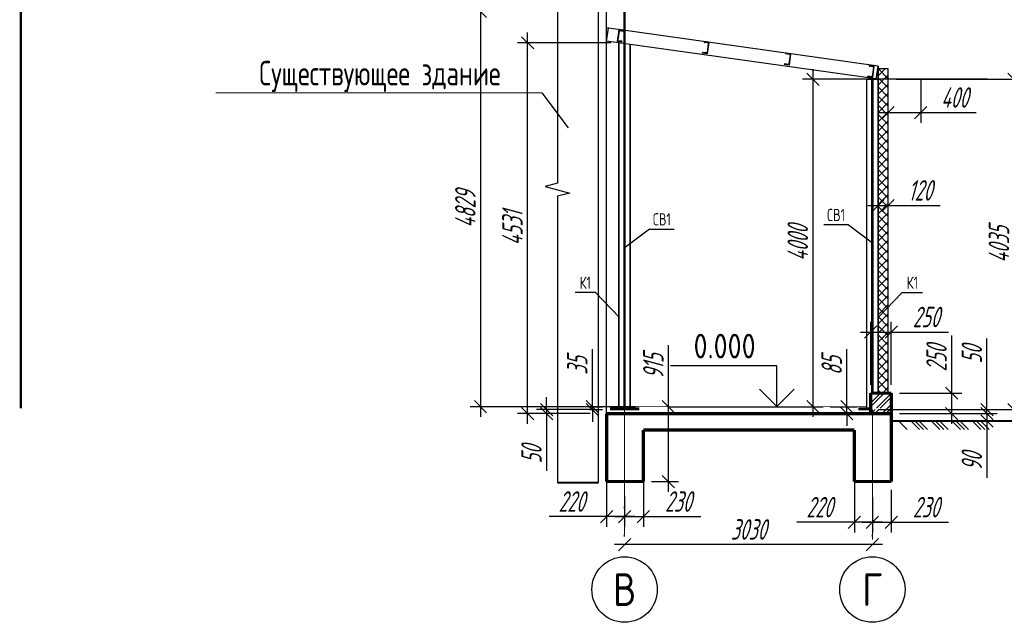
# Model space of a CAD drawing. Header units: millimetres. Extents: x 528565 to 529698, y -48331 to -46821.
# Tile 36 of 53: x 528680 to 528800, y -47008 to -46934. Entities that reach past the tile are written whole.
import ezdxf
from ezdxf.enums import TextEntityAlignment as Align

# ---------------------------------------------------------------- set-up
doc = ezdxf.new("R2010")
doc.units = ezdxf.units.MM
for name, pattern in [('ACAD_ISO02W100', [15, 12, -3]), ('AI-Linetype-62', [2.320221, 1.784704, -0.178506, 0.178506, -0.178506]), ('AI-Linetype-84', [2.320221, 1.784704, -0.178506, 0.178506, -0.178506]), ('AI-Linetype-91', [2.320221, 1.784704, -0.178506, 0.178506, -0.178506]), ('AI-Linetype-95', [2.320221, 1.784704, -0.178506, 0.178506, -0.178506]), ('AI-Linetype-96', [2.320221, 1.784704, -0.178506, 0.178506, -0.178506]), ('CENTER', [50.8, 31.75, -6.35, 6.35, -6.35]), ('GOST2.303 6', [12, 8, -1.5, 1, -1.5])]:
    doc.linetypes.add(name, pattern=pattern)
doc.layers.get('Defpoints').update_dxf_attribs({"color": 140})
for name, color, linetype, lineweight in [('!ПОС_траншея', 42, 'Continuous', 40), ('Z_20_Text_4', 150, 'Continuous', 35), ('Металл', 170, 'Continuous', 40), ('осевая', 211, 'GOST2.303 6', 9), ('Размеры', 72, 'Continuous', 15), ('Скрытая', 1, 'ACAD_ISO02W100', 25), ('текст', 7, 'Continuous', 20)]:
    doc.layers.add(name, color=color, linetype=linetype, lineweight=lineweight)
doc.layers.add('элементы', color=7, linetype='Continuous')
doc.styles.add('Razmer', font='simplex.shx', dxfattribs={"width": 0.6, "oblique": 15, "height": 2.5})
doc.styles.add('sao', font='txt.shx', dxfattribs={"width": 0.8})
doc.styles.add('Ванюша', font='simplex.shx', dxfattribs={"width": 0.8, "oblique": 15, "height": 3})
doc.styles.add('Стас', font='txt.shx', dxfattribs={"width": 0.8})
doc.linetypes.add('пути', pattern='A,3.81,[130,ltypeshp.shx,S=6.35,R=0,X=0,Y=0],3.81', length=7.62)
doc.dimstyles.new('Размер 100', dxfattribs={"dimtxt": 2.5, "dimasz": 1.5, "dimexe": 1.25, "dimexo": 1, "dimgap": 0.6, "dimtad": 1, "dimdec": 0, "dimlfac": 100, "dimrnd": 1.38778e-17, "dimzin": 0, "dimdsep": 46, "dimtxsty": 'Razmer', "dimblk1": 'OBLIQUE', "dimblk2": 'OBLIQUE', "dimsah": 1, "dimcen": 0, "dimdle": 1.25, "dimclrd": 5, "dimclre": 5, "dimclrt": 1, "dimadec": 0, "dimazin": 0, "dimtfac": 0.75, "dimtdec": 0, "dimtmove": 0, "dimatfit": 3, "dimldrblk": 'OBLIQUE', "dimfxl": 0, "dimtvp": 1.5, "dimtolj": 1, "dimtzin": 0, "dimarcsym": 0})

# ---------------------------------------------------------------- blocks, each defined once
blk = doc.blocks.new('_Oblique')
at = {"color": 0, "linetype": 'ByBlock', "lineweight": -2}
blk.add_line((-0.5, -0.5), (0.5, 0.5), dxfattribs=at)
blk = doc.blocks.new('*D73')
at = {"layer": 'Defpoints', "color": 0, "transparency": 16777216}
for p in [(528786.01, -46941.77), (528785.71, -46982.12), (528801.43, -46982.12)]:
    blk.add_point(p, dxfattribs=at)
at = {"layer": 'Размеры', "color": 5, "lineweight": -2, "transparency": 16777216}
for p, q in [((528801.43, -46940.52), (528801.43, -46983.37)), ((528787.01, -46941.77), (528802.68, -46941.77)), ((528786.71, -46982.12), (528802.68, -46982.12))]:
    blk.add_line(p, q, dxfattribs=at)
at = {"layer": 'Размеры', "color": 5, "lineweight": -2, "transparency": 16777216, "xscale": 1.5, "yscale": 1.5, "zscale": 1.5}
for p, rotation in [((528801.43, -46941.77), 90), ((528801.43, -46982.12), 270)]:
    blk.add_blockref('_Oblique', p, dxfattribs=dict(at, rotation=rotation))
at = {"layer": 'Размеры', "color": 1, "transparency": 16777216, "insert": (528799.58, -46961.94), "char_height": 2.5, "attachment_point": 5, "rotation": 90, "style": 'Razmer'}
blk.add_mtext('\\A1;4035', dxfattribs=at)
blk = doc.blocks.new('*D74')
at = {"layer": 'Defpoints', "color": 0, "transparency": 16777216}
for p in [(528786.41, -46982.62), (528787.52, -46983.52), (528798.11, -46982.62)]:
    blk.add_point(p, dxfattribs=at)
at = {"layer": 'Размеры', "color": 5, "lineweight": -2, "transparency": 16777216}
for p, q in [((528798.11, -46982.62), (528798.11, -46981.12)), ((528787.41, -46982.62), (528799.36, -46982.62)), ((528788.52, -46983.52), (528799.36, -46983.52)), ((528798.11, -46982.62), (528798.11, -46983.52)), ((528798.11, -46983.52), (528798.11, -46990.45))]:
    blk.add_line(p, q, dxfattribs=at)
at = {"layer": 'Размеры', "color": 5, "lineweight": -2, "transparency": 16777216, "xscale": 1.5, "yscale": 1.5, "zscale": 1.5}
for p, rotation in [((528798.11, -46982.62), 270), ((528798.11, -46983.52), 90)]:
    blk.add_blockref('_Oblique', p, dxfattribs=dict(at, rotation=rotation))
at = {"layer": 'Размеры', "color": 1, "transparency": 16777216, "insert": (528796.26, -46988.48), "char_height": 2.5, "attachment_point": 5, "rotation": 90, "style": 'Razmer'}
blk.add_mtext('\\A1;90', dxfattribs=at)
blk = doc.blocks.new('*D84')
at = {"layer": 'Defpoints', "color": 0, "transparency": 16777216}
for p in [(528783.91, -46982.12), (528798.11, -46982.12), (528786.41, -46982.62)]:
    blk.add_point(p, dxfattribs=at)
at = {"layer": 'Размеры', "color": 5, "lineweight": -2, "transparency": 16777216}
for p, q in [((528798.11, -46982.12), (528798.11, -46973.42)), ((528784.91, -46982.12), (528799.36, -46982.12)), ((528798.11, -46982.62), (528798.11, -46982.12)), ((528787.41, -46982.62), (528799.36, -46982.62)), ((528798.11, -46982.62), (528798.11, -46984.12))]:
    blk.add_line(p, q, dxfattribs=at)
at = {"layer": 'Размеры', "color": 5, "lineweight": -2, "transparency": 16777216, "xscale": 1.5, "yscale": 1.5, "zscale": 1.5}
for p, rotation in [((528798.11, -46982.12), 270), ((528798.11, -46982.62), 90)]:
    blk.add_blockref('_Oblique', p, dxfattribs=dict(at, rotation=rotation))
at = {"layer": 'Размеры', "color": 1, "transparency": 16777216, "insert": (528796.26, -46975.4), "char_height": 2.5, "attachment_point": 5, "rotation": 90, "style": 'Razmer'}
blk.add_mtext('\\A1;50', dxfattribs=at)
blk = doc.blocks.new('*U70')
at = {"color": 0, "lineweight": -2}
for p, q in [((0, 0), (-106, -106)), ((50, 0), (-56, -106)), ((100, 0), (-6, -106)), ((0, 0), (1003, 0)), ((251, 0), (145, -106)), ((301, 0), (195, -106)), ((351, 0), (245, -106)), ((501, 0), (395, -106)), ((552, 0), (446, -106)), ((602, 0), (496, -106)), ((752, 0), (646, -106)), ((802, 0), (696, -106)), ((852, 0), (746, -106)), ((1003, 0), (897, -106))]:
    blk.add_line(p, q, dxfattribs=at)
blk = doc.blocks.new('*D75')
at = {"layer": 'Defpoints', "color": 0, "transparency": 16777216}
for p in [(528750.71, -46982.12), (528744.28, -46982.62), (528750.61, -46982.62)]:
    blk.add_point(p, dxfattribs=at)
at = {"layer": 'Размеры', "color": 5, "lineweight": -2, "transparency": 16777216}
for p, q in [((528744.28, -46982.12), (528744.28, -46980.62)), ((528749.71, -46982.12), (528743.03, -46982.12)), ((528744.28, -46982.12), (528744.28, -46982.62)), ((528749.61, -46982.62), (528743.03, -46982.62)), ((528744.28, -46982.62), (528744.28, -46989.59))]:
    blk.add_line(p, q, dxfattribs=at)
at = {"layer": 'Размеры', "color": 5, "lineweight": -2, "transparency": 16777216, "xscale": 1.5, "yscale": 1.5, "zscale": 1.5}
for p, rotation in [((528744.28, -46982.12), 270), ((528744.28, -46982.62), 90)]:
    blk.add_blockref('_Oblique', p, dxfattribs=dict(at, rotation=rotation))
at = {"layer": 'Размеры', "color": 1, "transparency": 16777216, "insert": (528742.43, -46987.6), "char_height": 2.5, "attachment_point": 5, "rotation": 90, "style": 'Razmer'}
blk.add_mtext('\\A1;50', dxfattribs=at)
blk = doc.blocks.new('*D76')
at = {"layer": 'Defpoints', "color": 0, "transparency": 16777216}
for p in [(528741.95, -46937.31), (528753.11, -46937.31), (528750.61, -46982.62)]:
    blk.add_point(p, dxfattribs=at)
at = {"layer": 'Размеры', "color": 5, "lineweight": -2, "transparency": 16777216}
for p, q in [((528741.95, -46983.87), (528741.95, -46936.06)), ((528752.11, -46937.31), (528740.7, -46937.31)), ((528749.61, -46982.62), (528740.7, -46982.62))]:
    blk.add_line(p, q, dxfattribs=at)
at = {"layer": 'Размеры', "color": 5, "lineweight": -2, "transparency": 16777216, "xscale": 1.5, "yscale": 1.5, "zscale": 1.5}
for p, rotation in [((528741.95, -46937.31), 90), ((528741.95, -46982.62), 270)]:
    blk.add_blockref('_Oblique', p, dxfattribs=dict(at, rotation=rotation))
at = {"layer": 'Размеры', "color": 1, "transparency": 16777216, "insert": (528740.1, -46959.96), "char_height": 2.5, "attachment_point": 5, "rotation": 90, "style": 'Razmer'}
blk.add_mtext('\\A1;4531', dxfattribs=at)
blk = doc.blocks.new('*D77')
at = {"layer": 'Defpoints', "color": 0, "transparency": 16777216}
for p in [(528753.81, -46998.62), (528753.81, -46998.62), (528784.11, -46998.62)]:
    blk.add_point(p, dxfattribs=at)
at = {"layer": 'Размеры', "color": 5, "lineweight": -2, "transparency": 16777216}
for p, q in [((528753.81, -46997.62), (528753.81, -46997.37)), ((528784.11, -46997.62), (528784.11, -46997.37)), ((528785.36, -46998.62), (528752.56, -46998.62))]:
    blk.add_line(p, q, dxfattribs=at)
at = {"layer": 'Размеры', "color": 5, "lineweight": -2, "transparency": 16777216, "xscale": 1.5, "yscale": 1.5, "zscale": 1.5, "rotation": 180}
blk.add_blockref('_Oblique', (528753.81, -46998.62), dxfattribs=at)
at = {"layer": 'Размеры', "color": 5, "lineweight": -2, "transparency": 16777216, "xscale": 1.5, "yscale": 1.5, "zscale": 1.5}
blk.add_blockref('_Oblique', (528784.11, -46998.62), dxfattribs=at)
at = {"layer": 'Размеры', "color": 1, "transparency": 16777216, "insert": (528768.96, -46996.77), "char_height": 2.5, "attachment_point": 5, "style": 'Razmer'}
blk.add_mtext('\\A1;3030', dxfattribs=at)
blk = doc.blocks.new('*D78')
at = {"layer": 'Defpoints', "color": 0, "transparency": 16777216}
for p in [(528751.61, -46982.62), (528751.61, -46995.21), (528753.81, -46995.21)]:
    blk.add_point(p, dxfattribs=at)
at = {"layer": 'Размеры', "color": 5, "lineweight": -2, "transparency": 16777216}
for p, q in [((528751.61, -46983.62), (528751.61, -46996.46)), ((528753.81, -46994.21), (528753.81, -46993.96)), ((528751.61, -46995.21), (528744.58, -46995.21)), ((528755.06, -46995.21), (528751.61, -46995.21))]:
    blk.add_line(p, q, dxfattribs=at)
at = {"layer": 'Размеры', "color": 5, "lineweight": -2, "transparency": 16777216, "xscale": 1.5, "yscale": 1.5, "zscale": 1.5, "rotation": 180}
blk.add_blockref('_Oblique', (528751.61, -46995.21), dxfattribs=at)
at = {"layer": 'Размеры', "color": 5, "lineweight": -2, "transparency": 16777216, "xscale": 1.5, "yscale": 1.5, "zscale": 1.5}
blk.add_blockref('_Oblique', (528753.81, -46995.21), dxfattribs=at)
at = {"layer": 'Размеры', "color": 1, "transparency": 16777216, "insert": (528747.34, -46993.36), "char_height": 2.5, "attachment_point": 5, "style": 'Razmer'}
blk.add_mtext('\\A1;220', dxfattribs=at)
blk = doc.blocks.new('*D85')
at = {"color": 5, "lineweight": -2, "transparency": 16777216}
for p, q in [((528786.41, -46991.92), (528786.41, -46997.15)), ((528784.11, -46992.82), (528784.11, -46997.15)), ((528782.86, -46995.9), (528786.41, -46995.9)), ((528786.41, -46995.9), (528793.43, -46995.9))]:
    blk.add_line(p, q, dxfattribs=at)
at = {"layer": 'Defpoints', "color": 0, "transparency": 16777216}
for p in [(528784.11, -46991.82), (528786.41, -46990.92), (528786.41, -46995.9)]:
    blk.add_point(p, dxfattribs=at)
at = {"color": 5, "lineweight": -2, "transparency": 16777216, "xscale": 1.5, "yscale": 1.5, "zscale": 1.5, "rotation": 180}
blk.add_blockref('_Oblique', (528784.11, -46995.9), dxfattribs=at)
at = {"color": 5, "lineweight": -2, "transparency": 16777216, "xscale": 1.5, "yscale": 1.5, "zscale": 1.5}
blk.add_blockref('_Oblique', (528786.41, -46995.9), dxfattribs=at)
at = {"color": 1, "transparency": 16777216, "insert": (528790.67, -46994.05), "char_height": 2.5, "attachment_point": 5, "style": 'Razmer'}
blk.add_mtext('\\A1;230', dxfattribs=at)
blk = doc.blocks.new('*D79')
at = {"color": 5, "lineweight": -2, "transparency": 16777216}
for p, q in [((528780.98, -46981.77), (528780.98, -46974.74)), ((528778.96, -46981.77), (528782.23, -46981.77)), ((528780.98, -46982.61), (528780.98, -46981.77)), ((528779.91, -46982.61), (528782.23, -46982.61)), ((528780.98, -46982.61), (528780.98, -46984.11))]:
    blk.add_line(p, q, dxfattribs=at)
at = {"layer": 'Defpoints', "color": 0, "transparency": 16777216}
for p in [(528777.96, -46981.77), (528780.98, -46981.77), (528778.91, -46982.61)]:
    blk.add_point(p, dxfattribs=at)
at = {"color": 5, "lineweight": -2, "transparency": 16777216, "xscale": 1.5, "yscale": 1.5, "zscale": 1.5}
for p, rotation in [((528780.98, -46981.77), 270), ((528780.98, -46982.61), 90)]:
    blk.add_blockref('_Oblique', p, dxfattribs=dict(at, rotation=rotation))
at = {"color": 1, "transparency": 16777216, "insert": (528779.13, -46976.75), "char_height": 2.5, "attachment_point": 5, "rotation": 90, "style": 'Razmer'}
blk.add_mtext('\\A1;85', dxfattribs=at)
blk = doc.blocks.new('*D86')
at = {"color": 5, "lineweight": -2, "transparency": 16777216}
for p, q in [((528781.91, -46990.69), (528781.91, -46997.15)), ((528784.11, -46993.96), (528784.11, -46997.15)), ((528781.91, -46995.9), (528774.88, -46995.9)), ((528785.36, -46995.9), (528781.91, -46995.9))]:
    blk.add_line(p, q, dxfattribs=at)
at = {"layer": 'Defpoints', "color": 0, "transparency": 16777216}
for p in [(528781.91, -46989.69), (528784.11, -46992.96), (528781.91, -46995.9)]:
    blk.add_point(p, dxfattribs=at)
at = {"color": 5, "lineweight": -2, "transparency": 16777216, "xscale": 1.5, "yscale": 1.5, "zscale": 1.5, "rotation": 180}
blk.add_blockref('_Oblique', (528781.91, -46995.9), dxfattribs=at)
at = {"color": 5, "lineweight": -2, "transparency": 16777216, "xscale": 1.5, "yscale": 1.5, "zscale": 1.5}
blk.add_blockref('_Oblique', (528784.11, -46995.9), dxfattribs=at)
at = {"color": 1, "transparency": 16777216, "insert": (528777.64, -46994.05), "char_height": 2.5, "attachment_point": 5, "style": 'Razmer'}
blk.add_mtext('\\A1;220', dxfattribs=at)
blk = doc.blocks.new('*D87')
at = {"color": 5, "lineweight": -2, "transparency": 16777216}
for p, q in [((528756.11, -46990.97), (528756.11, -46996.46)), ((528753.81, -46992.65), (528753.81, -46996.46)), ((528752.56, -46995.21), (528756.11, -46995.21)), ((528756.11, -46995.21), (528763.13, -46995.21))]:
    blk.add_line(p, q, dxfattribs=at)
at = {"layer": 'Defpoints', "color": 0, "transparency": 16777216}
for p in [(528756.11, -46989.97), (528753.81, -46991.65), (528756.11, -46995.21)]:
    blk.add_point(p, dxfattribs=at)
at = {"color": 5, "lineweight": -2, "transparency": 16777216, "xscale": 1.5, "yscale": 1.5, "zscale": 1.5, "rotation": 180}
blk.add_blockref('_Oblique', (528753.81, -46995.21), dxfattribs=at)
at = {"color": 5, "lineweight": -2, "transparency": 16777216, "xscale": 1.5, "yscale": 1.5, "zscale": 1.5}
blk.add_blockref('_Oblique', (528756.11, -46995.21), dxfattribs=at)
at = {"color": 1, "transparency": 16777216, "insert": (528760.37, -46993.36), "char_height": 2.5, "attachment_point": 5, "style": 'Razmer'}
blk.add_mtext('\\A1;230', dxfattribs=at)
blk = doc.blocks.new('*D80')
at = {"color": 5, "lineweight": -2, "transparency": 16777216}
for p, q in [((528784.81, -46956.79), (528784.81, -46958.44)), ((528786.01, -46956.79), (528786.01, -46958.44)), ((528783.56, -46957.19), (528786.01, -46957.19)), ((528786.01, -46957.19), (528792.39, -46957.19))]:
    blk.add_line(p, q, dxfattribs=at)
at = {"layer": 'Defpoints', "color": 0, "transparency": 16777216}
for p in [(528784.81, -46955.79), (528786.01, -46955.79), (528786.01, -46957.19)]:
    blk.add_point(p, dxfattribs=at)
at = {"color": 5, "lineweight": -2, "transparency": 16777216, "xscale": 1.5, "yscale": 1.5, "zscale": 1.5, "rotation": 180}
blk.add_blockref('_Oblique', (528784.81, -46957.19), dxfattribs=at)
at = {"color": 5, "lineweight": -2, "transparency": 16777216, "xscale": 1.5, "yscale": 1.5, "zscale": 1.5}
blk.add_blockref('_Oblique', (528786.01, -46957.19), dxfattribs=at)
at = {"color": 1, "transparency": 16777216, "insert": (528789.95, -46955.34), "char_height": 2.5, "attachment_point": 5, "style": 'Razmer'}
blk.add_mtext('\\A1;120', dxfattribs=at)
blk = doc.blocks.new('*D88')
at = {"color": 5, "lineweight": -2, "transparency": 16777216}
for p, q in [((528793.8, -46980.12), (528793.8, -46973.09)), ((528787.41, -46980.12), (528795.05, -46980.12)), ((528793.8, -46983.87), (528793.8, -46980.12)), ((528787.41, -46982.62), (528795.05, -46982.62))]:
    blk.add_line(p, q, dxfattribs=at)
at = {"layer": 'Defpoints', "color": 0, "transparency": 16777216}
for p in [(528786.41, -46980.12), (528793.8, -46980.12), (528786.41, -46982.62)]:
    blk.add_point(p, dxfattribs=at)
at = {"color": 5, "lineweight": -2, "transparency": 16777216, "xscale": 1.5, "yscale": 1.5, "zscale": 1.5}
for p, rotation in [((528793.8, -46980.12), 90), ((528793.8, -46982.62), 270)]:
    blk.add_blockref('_Oblique', p, dxfattribs=dict(at, rotation=rotation))
at = {"color": 1, "transparency": 16777216, "insert": (528791.95, -46975.85), "char_height": 2.5, "attachment_point": 5, "rotation": 90, "style": 'Razmer'}
blk.add_mtext('\\A1;250', dxfattribs=at)
blk = doc.blocks.new('*D89')
at = {"color": 5, "lineweight": -2, "transparency": 16777216}
for p, q in [((528783.91, -46979.12), (528783.91, -46971.41)), ((528786.41, -46979.12), (528786.41, -46971.41)), ((528782.66, -46972.66), (528786.41, -46972.66)), ((528786.41, -46972.66), (528793.43, -46972.66))]:
    blk.add_line(p, q, dxfattribs=at)
at = {"layer": 'Defpoints', "color": 0, "transparency": 16777216}
for p in [(528786.41, -46972.66), (528783.91, -46980.12), (528786.41, -46980.12)]:
    blk.add_point(p, dxfattribs=at)
at = {"color": 5, "lineweight": -2, "transparency": 16777216, "xscale": 1.5, "yscale": 1.5, "zscale": 1.5, "rotation": 180}
blk.add_blockref('_Oblique', (528783.91, -46972.66), dxfattribs=at)
at = {"color": 5, "lineweight": -2, "transparency": 16777216, "xscale": 1.5, "yscale": 1.5, "zscale": 1.5}
blk.add_blockref('_Oblique', (528786.41, -46972.66), dxfattribs=at)
at = {"color": 1, "transparency": 16777216, "insert": (528790.67, -46970.81), "char_height": 2.5, "attachment_point": 5, "style": 'Razmer'}
blk.add_mtext('\\A1;250', dxfattribs=at)
blk = doc.blocks.new('*D81')
at = {"color": 5, "lineweight": -2, "transparency": 16777216}
for p, q in [((528776.83, -46940.52), (528776.83, -46983.02)), ((528780.13, -46941.77), (528775.58, -46941.77)), ((528759.4, -46981.77), (528778.08, -46981.77))]:
    blk.add_line(p, q, dxfattribs=at)
at = {"layer": 'Defpoints', "color": 0, "transparency": 16777216}
for p in [(528781.13, -46941.77), (528758.4, -46981.77), (528776.83, -46981.77)]:
    blk.add_point(p, dxfattribs=at)
at = {"color": 5, "lineweight": -2, "transparency": 16777216, "xscale": 1.5, "yscale": 1.5, "zscale": 1.5}
for p, rotation in [((528776.83, -46941.77), 90), ((528776.83, -46981.77), 270)]:
    blk.add_blockref('_Oblique', p, dxfattribs=dict(at, rotation=rotation))
at = {"color": 1, "transparency": 16777216, "insert": (528774.98, -46961.77), "char_height": 2.5, "attachment_point": 5, "rotation": 90, "style": 'Razmer'}
blk.add_mtext('\\A1;4000', dxfattribs=at)
blk = doc.blocks.new('*D82')
at = {"color": 5, "lineweight": -2, "transparency": 16777216}
for p, q in [((528790.01, -46941.89), (528790.01, -46947.09)), ((528786.01, -46943.65), (528786.01, -46947.09)), ((528784.76, -46945.84), (528790.01, -46945.84)), ((528790.01, -46945.84), (528796.81, -46945.84))]:
    blk.add_line(p, q, dxfattribs=at)
at = {"layer": 'Defpoints', "color": 0, "transparency": 16777216}
for p in [(528790.01, -46940.89), (528786.01, -46942.65), (528790.01, -46945.84)]:
    blk.add_point(p, dxfattribs=at)
at = {"color": 5, "lineweight": -2, "transparency": 16777216, "xscale": 1.5, "yscale": 1.5, "zscale": 1.5, "rotation": 180}
blk.add_blockref('_Oblique', (528786.01, -46945.84), dxfattribs=at)
at = {"color": 5, "lineweight": -2, "transparency": 16777216, "xscale": 1.5, "yscale": 1.5, "zscale": 1.5}
blk.add_blockref('_Oblique', (528790.01, -46945.84), dxfattribs=at)
at = {"color": 1, "transparency": 16777216, "insert": (528794.16, -46943.99), "char_height": 2.5, "attachment_point": 5, "style": 'Razmer'}
blk.add_mtext('\\A1;400', dxfattribs=at)
blk = doc.blocks.new('*D71')
at = {"color": 5, "lineweight": -2, "transparency": 16777216}
for p, q in [((528736.19, -46932.23), (528736.19, -46983.02)), ((528749.61, -46933.48), (528734.94, -46933.48)), ((528755.15, -46981.77), (528734.94, -46981.77))]:
    blk.add_line(p, q, dxfattribs=at)
at = {"layer": 'Defpoints', "color": 0, "transparency": 16777216}
for p in [(528750.61, -46933.48), (528736.19, -46981.77), (528756.15, -46981.77)]:
    blk.add_point(p, dxfattribs=at)
at = {"color": 5, "lineweight": -2, "transparency": 16777216, "xscale": 1.5, "yscale": 1.5, "zscale": 1.5}
for p, rotation in [((528736.19, -46933.48), 90), ((528736.19, -46981.77), 270)]:
    blk.add_blockref('_Oblique', p, dxfattribs=dict(at, rotation=rotation))
at = {"color": 1, "transparency": 16777216, "insert": (528734.34, -46957.62), "char_height": 2.5, "attachment_point": 5, "rotation": 90, "style": 'Razmer'}
blk.add_mtext('\\A1;4829', dxfattribs=at)
blk = doc.blocks.new('*D72')
at = {"color": 5, "lineweight": -2, "transparency": 16777216}
for p, q in [((528749.87, -46981.77), (528749.87, -46974.74)), ((528749.43, -46981.77), (528751.12, -46981.77)), ((528749.43, -46982.12), (528751.12, -46982.12)), ((528749.87, -46982.12), (528749.87, -46981.77)), ((528749.87, -46982.12), (528749.87, -46983.62))]:
    blk.add_line(p, q, dxfattribs=at)
at = {"layer": 'Defpoints', "color": 0, "transparency": 16777216}
for p in [(528748.43, -46981.77), (528748.43, -46982.12), (528749.87, -46981.77)]:
    blk.add_point(p, dxfattribs=at)
at = {"color": 5, "lineweight": -2, "transparency": 16777216, "xscale": 1.5, "yscale": 1.5, "zscale": 1.5}
for p, rotation in [((528749.87, -46981.77), 270), ((528749.87, -46982.12), 90)]:
    blk.add_blockref('_Oblique', p, dxfattribs=dict(at, rotation=rotation))
at = {"color": 1, "transparency": 16777216, "insert": (528748.02, -46976.75), "char_height": 2.5, "attachment_point": 5, "rotation": 90, "style": 'Razmer'}
blk.add_mtext('\\A1;35', dxfattribs=at)
blk = doc.blocks.new('*D83')
at = {"color": 5, "lineweight": -2, "transparency": 16777216}
for p, q in [((528759.17, -46981.77), (528759.17, -46974.26)), ((528759.17, -46992.17), (528759.17, -46981.77)), ((528759.4, -46981.77), (528760.42, -46981.77)), ((528757.11, -46990.92), (528760.42, -46990.92))]:
    blk.add_line(p, q, dxfattribs=at)
at = {"layer": 'Defpoints', "color": 0, "transparency": 16777216}
for p in [(528758.4, -46981.77), (528759.17, -46981.77), (528756.11, -46990.92)]:
    blk.add_point(p, dxfattribs=at)
at = {"color": 5, "lineweight": -2, "transparency": 16777216, "xscale": 1.5, "yscale": 1.5, "zscale": 1.5}
for p, rotation in [((528759.17, -46981.77), 90), ((528759.17, -46990.92), 270)]:
    blk.add_blockref('_Oblique', p, dxfattribs=dict(at, rotation=rotation))
at = {"color": 1, "transparency": 16777216, "insert": (528757.32, -46976.83), "char_height": 2.5, "attachment_point": 5, "rotation": 90, "style": 'Razmer', "bg_fill": 3, "box_fill_scale": 1.1, "bg_fill_color": 256, "bg_fill_true_color": 13158600, "bg_fill_transparency": 0}
blk.add_mtext('\\A1;915', dxfattribs=at)
blk = doc.blocks.new('стрела1_55713')
h = blk.add_hatch(color=40)
h.dxf.hatch_style = 1
edge = h.paths.add_edge_path(flags=0)
edge.add_arc((-8720, 549), 35, 0, 360)
edge = h.paths.add_edge_path(flags=16)
edge.add_arc((-8720, 549), 55, 0, 360)
edge = h.paths.add_edge_path(flags=0)
edge.add_arc((-8720, 549), 35, 0, 360)
h.paths.add_polyline_path([(-8512, 613), (-8862, 613), (-8920, 400), (-8571, 400)])
edge = h.paths.add_edge_path(flags=16)
edge.add_arc((-8720, 549), 55, 0, 360)
h.paths.add_polyline_path([(-8571, 400), (-8920, 400), (-8980, 178), (-8980, 18), (-8675, 18)])
edge = h.paths.add_edge_path(flags=16)
edge.add_arc((-8800, 243), 55, 0, 360)
edge = h.paths.add_edge_path(flags=0)
edge.add_arc((-8800, 243), 35, 0, 360)
edge = h.paths.add_edge_path(flags=16)
edge.add_arc((-8800, 243), 55, 0, 360)
edge = h.paths.add_edge_path(flags=0)
edge.add_arc((-8800, 243), 35, 0, 360)
edge = h.paths.add_edge_path()
edge.add_line((-3562, 400), (-8571, 400))
edge.add_line((-8571, 400), (-8644, 131))
edge.add_line((-8644, 131), (-700, 131))
edge.add_line((-700, 131), (-536, 400))
edge.add_line((-536, 400), (-3232, 400))
edge.add_arc((-3397, 400), 165, -180.0001, 0.0001, ccw=False)
edge = h.paths.add_edge_path()
edge.add_line((-3232, 400), (-536, 400))
edge.add_line((-536, 400), (-405, 613))
edge.add_line((-405, 613), (-8512, 613))
edge.add_line((-8512, 613), (-8571, 400))
edge.add_line((-8571, 400), (-3562, 400))
edge.add_arc((-3397, 400), 165, 0.0001, 179.9999, ccw=False)
h.paths.add_polyline_path([(-413, 668), (-8851, 668), (-8851, 654), (-8862, 613), (-8512, 613), (-405, 613), (-389, 639)])
h.paths.add_polyline_path([(-4600, 798), (-4610, 808), (-4672, 808), (-4682, 798), (-4682, 668), (-4600, 668)])
edge = h.paths.add_edge_path(flags=16)
edge.add_arc((-4641, 768), 29.2, 0, 360)
edge = h.paths.add_edge_path(flags=16)
edge.add_arc((-4641, 768), 19.2, 0, 360)
edge = h.paths.add_edge_path()
edge.add_line((-536, 400), (-700, 131))
edge.add_line((-700, 131), (-699, 131))
edge.add_line((-699, 131), (-131, -114))
edge.add_line((-131, -114), (0, -114))
edge.add_line((0, -114), (0, -85))
edge.add_arc((0, 0), 85, 180, 270, ccw=False)
edge.add_arc((0, 0), 85, 143.2457, 180, ccw=False)
edge.add_line((-68, 51), (-536, 400))
edge = h.paths.add_edge_path()
edge.add_line((-190, 403), (-240, 329))
edge.add_line((-240, 329), (-335, 468))
edge.add_line((-335, 468), (-299, 532))
edge.add_line((-299, 532), (-389, 639))
edge.add_line((-389, 639), (-405, 613))
edge.add_line((-405, 613), (-536, 400))
edge.add_line((-536, 400), (-68, 51))
edge.add_arc((0, 0), 85, -89.8731, 143.2457, ccw=False)
edge.add_line((0, -85), (0, -114))
edge.add_arc((0, 0), 114, 270.0146, 400.0494)
edge.add_line((87, 73), (-190, 403))
h.paths.add_polyline_path([(-269, 586), (-335, 468), (-240, 329), (-190, 403), (-162, 444)], flags=17)
h.paths.add_polyline_path([(-255, 600), (-269, 586), (-162, 444), (-153, 456)], flags=17)
h.paths.add_polyline_path([(-150, 784), (-250, 784), (-269, 586), (-269, 586), (-255, 600), (-153, 456), (-150, 460)])
edge = h.paths.add_edge_path(flags=16)
edge.add_arc((-200, 749), 25, 0, 360)
h.paths.add_polyline_path([(-190, 871), (-210, 871), (-210, 784), (-190, 784)])
h = blk.add_hatch(color=40)
h.dxf.hatch_style = 1
h.paths.add_polyline_path([(-8633, 759), (-8633, 709), (-8009, 770), (-8000, 780), (-8003, 810), (-8014, 819)])
h.paths.add_polyline_path([(-8037, 792, -1), (-8018, 792, -1)], flags=16)
h.paths.add_polyline_path([(-8643, 770), (-8705, 770), (-8715, 760), (-8715, 668), (-8633, 668), (-8633, 760)])
h.paths.add_polyline_path([(-8645, 730, -1), (-8704, 730, -1)], flags=16)
h.paths.add_polyline_path([(-8655, 730, -1), (-8694, 730, -1)], flags=0)
h.paths.add_polyline_path([(-8694, 730, 1), (-8655, 730, 1)], flags=0)
h = blk.add_hatch(color=255)
h.dxf.hatch_style = 1
h.paths.add_polyline_path([(-3562, 400, 1), (-3232, 400, 1)])
h.paths.add_polyline_path([(-3366, 400, -1), (-3427, 400, -1)], flags=16)
h = blk.add_hatch(color=40)
h.dxf.hatch_style = 1
h.paths.add_polyline_path([(-4550, 128), (-4550, 131), (-5032, 131), (-5033, 131), (-5368, 131), (-5344, 123), (-5033, 123), (-4565, 123)])
h.paths.add_polyline_path([(-5173, 123), (-5280, 123), (-5280, 85), (-5173, 37)])
h.paths.add_polyline_path([(-5165, 123), (-5173, 123), (-5173, 37), (-5165, 34)])
h.paths.add_polyline_path([(-5033, 123), (-5165, 123), (-5165, 34), (-5121, 14), (-5033, 14)])
h.paths.add_polyline_path([(-5025, 123), (-5033, 123), (-5033, 14), (-5025, 14)])
h.paths.add_polyline_path([(-4788, 123), (-5025, 123), (-5025, 41), (-4788, 41)])
h.paths.add_polyline_path([(-4788, 41), (-5025, 41), (-5025, 14), (-4788, 14)])
h.paths.add_polyline_path([(-4780, 123), (-4788, 123), (-4788, 41), (-4788, 14), (-4788, -107), (-4780, -107)])
h.paths.add_polyline_path([(-4788, 14), (-5121, 14), (-5103, 7), (-4788, 7)])
h.paths.add_polyline_path([(-4788, 7), (-5103, 7), (-4848, -107), (-4788, -107)])
h.paths.add_polyline_path([(-4570, 85), (-4570, 123), (-4780, 123), (-4780, -107), (-4630, -107)])
edge = h.paths.add_edge_path(flags=16)
edge.add_line((-4730, 52), (-4650, 52))
edge.add_line((-4650, 52), (-4650, 27))
edge.add_line((-4650, 27), (-4690, 27))
edge.add_line((-4690, 27), (-4690, 20))
edge.add_arc((-4690, -26), 45, 0, 90, ccw=False)
edge.add_arc((-4690, -26), 45, -180, 0, ccw=False)
edge.add_arc((-4690, -26), 45, 90, 180, ccw=False)
edge.add_line((-4690, 20), (-4690, 27))
edge.add_line((-4690, 27), (-4730, 27))
edge.add_line((-4730, 27), (-4730, 52))
h.paths.add_polyline_path([(-4650, 52), (-4730, 52), (-4730, 27), (-4690, 27), (-4650, 27)], flags=0)
h = blk.add_hatch(color=256)
h.dxf.hatch_style = 1
h.paths.add_polyline_path([(-4730, 52), (-4730, 27), (-4650, 27), (-4650, 52)])
h.paths.add_polyline_path([(-4690, -26), (-4645, -26, 0.414214), (-4690, 20)])
h.paths.add_polyline_path([(-4690, 20, 0.414214), (-4735, -26), (-4690, -26)])
h.paths.add_polyline_path([(-4690, -26), (-4735, -26, 0.414214), (-4690, -71)])
h.paths.add_polyline_path([(-4645, -26), (-4690, -26), (-4690, -71, 0.414214)])
for p, q in [((-8851, 654), (-8851, 668)), ((-700, 131), (-5032, 131)), ((-4788, 123), (-4788, -107)), ((-4780, 123), (-4780, -107)), ((0, -114), (-131, -114))]:
    blk.add_line(p, q)
for points in [[(-210, 871), (-210, 784)], [(-190, 871), (-210, 871)], [(-190, 871), (-190, 784)], [(-8705, 770), (-8715, 760)], [(-8715, 760), (-8715, 669)], [(-8643, 770), (-8705, 770)], [(-8633, 760), (-8643, 770)], [(-8633, 709), (-8009, 770), (-8000, 780), (-8003, 810), (-8014, 819), (-8633, 759)], [(-8633, 668), (-8633, 760)], [(-8003, 803), (-210, 819)], [(-4672, 808), (-4682, 798)], [(-4682, 798), (-4682, 669)], [(-4610, 808), (-4672, 808)], [(-4600, 798), (-4610, 808)], [(-4600, 668), (-4600, 798)], [(-250, 784), (-269, 586)], [(-150, 784), (-250, 784)], [(-150, 784), (-150, 460)], [(-8980, 178), (-8851, 654)], [(-405, 613), (-8862, 613)], [(-413, 668), (-8851, 668)], [(-407, 660), (-8851, 660)], [(-8675, 18), (-8512, 613)], [(-389, 639), (-700, 131)], [(-413, 668), (-301, 534)], [(-269, 586), (-335, 468)], [(-269, 586), (-255, 600)], [(-269, 586), (-162, 444)], [(-255, 600), (-153, 456)], [(-335, 468), (-240, 329)], [(-150, 460), (-240, 329)], [(-190, 403), (87, 73)], [(-8980, 178), (-8980, 18)], [(-5033, 131), (-8644, 131)], [(-695, 139), (-8642, 139)], [(-5033, 123), (-5344, 123), (-5368, 131)], [(-5280, 123), (-5280, 85)], [(-5173, 37), (-5173, 123)], [(-5165, 34), (-5165, 123)], [(-5033, 123), (-4565, 123), (-4550, 128)], [(-5033, 14), (-5033, 123)], [(-5025, 14), (-5025, 123)], [(-4570, 123), (-4570, 85)], [(-4550, 128), (-4550, 131)], [(-131, -114), (-700, 131)], [(-8980, 18), (-8675, 18)], [(-5280, 85), (-4848, -107)], [(-4788, 14), (-5121, 14)], [(-4788, 7), (-5103, 7)], [(-4788, 41), (-5025, 41)], [(-4730, 27), (-4650, 27), (-4650, 52), (-4730, 52), (-4730, 27)], [(-4570, 85), (-4630, -107)], [(-4630, -107), (-4848, -107)]]:
    blk.add_lwpolyline(points)
at = {"linetype": 'AI-Linetype-62'}
blk.add_lwpolyline([(-536, 400), (-8970, 400)], dxfattribs=at)
at = {"linetype": 'AI-Linetype-91'}
blk.add_lwpolyline([(0, -141), (0, 141)], dxfattribs=at)
at = {"linetype": 'AI-Linetype-96'}
blk.add_lwpolyline([(-4690, 38), (-4690, -89)], dxfattribs=at)
at = {"linetype": 'AI-Linetype-84'}
blk.add_lwpolyline([(123, 0), (-123, 0)], dxfattribs=at)
at = {"linetype": 'AI-Linetype-95'}
blk.add_lwpolyline([(-4628, -26), (-4752, -26)], dxfattribs=at)
for centre, radius in [((-8674, 730), 29.2), ((-8674, 730), 19.2), ((-8027, 792), 9.48), ((-4641, 768), 29.2), ((-4641, 768), 19.2), ((-200, 749), 25), ((-8720, 549), 55), ((-8720, 549), 35), ((-3397, 400), 165), ((-3397, 400), 30.3), ((-8800, 243), 55), ((-8800, 243), 35), ((-4690, -26), 45), ((0, 0), 85)]:
    blk.add_circle(centre, radius)
for centre, radius, start, end in [((-200, 749), 50, 101.5283, 135.5552), ((-200, 749), 50, 44.4448, 78.4034), ((0, 0), 114, 270, 40.0494)]:
    blk.add_arc(centre, radius, start, end)
at = {"layer": 'Defpoints'}
for p, q in [((0, 0), (-536, 400)), ((-536, 400), (0, 400)), ((0, 141), (0, 400)), ((-5033, 131), (-5032, 131))]:
    blk.add_line(p, q, dxfattribs=at)
blk = doc.blocks.new('*U103')
at = {"rotation": 314.9887925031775}
blk.add_blockref('стрела1_55713', (1300, 2750), dxfattribs=at)

msp = doc.modelspace()

# ---------------------------------------------------------------- hatches: boundary and pattern name
h = msp.add_hatch()
h.set_pattern_fill('ANSI37', color=256, scale=0.25)
h.set_pattern_definition([(45, (512946.3291, -52198.8447), (-0.561266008, 0.561266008), []), (135, (512946.3291, -52198.8447), (-0.561266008, -0.561266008), [])])
h.paths.add_polyline_path([(528786.006, -46940.448), (528784.806, -46940.461), (528784.806, -46941.767), (528786.006, -46941.767)])
h.paths.add_polyline_path([(528786.006, -46941.767), (528784.806, -46941.767), (528784.806, -46942.937), (528784.806, -46980.124), (528786.006, -46980.111)])
h = msp.add_hatch()
h.set_pattern_fill('ANSI32', color=256, scale=0.1)
h.set_pattern_definition([(45, (512946.3291, -52198.8447), (-0.67351921, 0.67351921), []), (45, (512946.7781, -52198.8447), (-0.67351921, 0.67351921), [])])
h.paths.add_polyline_path([(528786.406, -46980.117), (528785.406, -46980.117), (528784.806, -46980.124), (528784.806, -46980.117), (528783.906, -46980.117), (528783.906, -46981.957), (528785.706, -46981.957), (528785.706, -46982.117), (528784.106, -46982.117), (528784.106, -46982.617), (528786.406, -46982.617)])

# ---------------------------------------------------------------- linework, layer by layer
at = {"layer": '!ПОС_траншея', "color": 3, "linetype": 'пути', "lineweight": 25, "ltscale": 0.3, "const_width": 0.3}
msp.add_lwpolyline([(528680.006, -46981.957), (528680.006, -46888.537)], dxfattribs=at)
at = {"layer": '!ПОС_траншея', "color": 3, "const_width": 0.3}
msp.add_lwpolyline([(528753.806, -46981.957), (528753.806, -46888.537)], dxfattribs=at)
at = {"lineweight": 30}
for points in [[(528750.606, -46991.039), (528750.606, -46927.767)], [(528751.606, -46983.117), (528751.606, -46927.767)], [(528774.559, -46979.646), (528772.437, -46981.767), (528770.316, -46979.646)]]:
    msp.add_lwpolyline(points, dxfattribs=at)
for points in [[(528784.806, -46940.162), (528751.606, -46935.496)], [(528751.606, -46937.101), (528751.827, -46935.527)], [(528753.106, -46935.707), (528752.907, -46937.093)], [(528753.131, -46935.873), (528752.979, -46936.94)], [(528753.106, -46935.707), (528753.417, -46935.751)], [(528753.222, -46935.805), (528753.405, -46935.832)], [(528753.405, -46935.832), (528753.624, -46935.863)], [(528753.417, -46935.751), (528753.68, -46935.789)], [(528753.68, -46935.789), (528753.675, -46935.825)], [(528784.806, -46941.767), (528751.606, -46937.101)], [(528752.907, -46937.093), (528753.219, -46937.137)], [(528753.046, -46937.031), (528753.23, -46937.057)], [(528753.219, -46937.137), (528753.481, -46937.175)], [(528753.23, -46937.057), (528753.448, -46937.088)], [(528753.481, -46937.175), (528753.487, -46937.139)], [(528763.531, -46937.173), (528763.526, -46937.209)], [(528763.794, -46937.21), (528763.531, -46937.173)], [(528763.783, -46937.29), (528763.565, -46937.26)], [(528763.967, -46937.315), (528763.783, -46937.29)], [(528764.106, -46937.253), (528763.794, -46937.21)], [(528764.035, -46937.406), (528763.888, -46938.473)], [(528764.106, -46937.253), (528763.914, -46938.64)], [(528763.34, -46938.56), (528763.345, -46938.525)], [(528763.603, -46938.597), (528763.34, -46938.56)], [(528763.614, -46938.516), (528763.395, -46938.486)], [(528763.914, -46938.64), (528763.603, -46938.597)], [(528763.797, -46938.542), (528763.614, -46938.516)], [(528773.531, -46938.579), (528773.526, -46938.615)], [(528773.794, -46938.615), (528773.531, -46938.579)], [(528773.783, -46938.695), (528773.565, -46938.665)], [(528773.967, -46938.721), (528773.783, -46938.695)], [(528774.106, -46938.658), (528773.794, -46938.615)], [(528774.035, -46938.811), (528773.888, -46939.879)], [(528774.106, -46938.658), (528773.914, -46940.045)], [(528773.34, -46939.966), (528773.345, -46939.93)], [(528773.603, -46940.002), (528773.34, -46939.966)], [(528773.614, -46939.922), (528773.395, -46939.892)], [(528773.914, -46940.045), (528773.603, -46940.002)], [(528773.797, -46939.947), (528773.614, -46939.922)], [(528783.722, -46940.092), (528783.718, -46940.127)], [(528783.985, -46940.128), (528783.722, -46940.092)], [(528783.974, -46940.208), (528783.756, -46940.178)], [(528784.158, -46940.233), (528783.974, -46940.208)], [(528784.297, -46940.171), (528783.985, -46940.128)], [(528784.226, -46940.324), (528784.079, -46941.392)], [(528784.297, -46940.171), (528784.106, -46941.558)], [(528784.585, -46941.736), (528784.806, -46940.162)], [(528784.806, -46942.937), (528784.806, -46940.162)], [(528783.531, -46941.478), (528783.536, -46941.443)], [(528783.794, -46941.515), (528783.531, -46941.478)], [(528783.805, -46941.434), (528783.587, -46941.404)], [(528784.106, -46941.558), (528783.794, -46941.515)], [(528783.989, -46941.46), (528783.805, -46941.434)], [(528798.154, -46941.767), (528779.557, -46941.767)], [(528743.679, -46943.417), (528746.901, -46947.716)], [(528781.165, -46959.549), (528778.165, -46959.549)], [(528781.165, -46959.549), (528784.106, -46961.755)], [(528756.869, -46960.078), (528753.928, -46962.283)], [(528756.869, -46960.078), (528759.869, -46960.078)], [(528750.265, -46967.829), (528747.765, -46967.829)], [(528750.265, -46967.829), (528753.206, -46970.884)], [(528787.747, -46967.829), (528784.806, -46970.884)], [(528787.747, -46967.829), (528790.247, -46967.829)], [(528772.437, -46981.767), (528772.437, -46976.767), (528759.437, -46976.767)], [(528751.606, -46982.617), (528751.606, -46985.617)], [(528786.406, -46985.617), (528786.406, -46982.617)]]:
    msp.add_lwpolyline(points)
for points in [[(528753.131, -46935.873, -0.4142136), (528753.222, -46935.805)], [(528753.675, -46935.825, -0.4142136), (528753.624, -46935.863)], [(528753.046, -46937.031, -0.4142136), (528752.979, -46936.94)], [(528753.448, -46937.088, -0.4142136), (528753.487, -46937.139)], [(528763.526, -46937.209, 0.4142136), (528763.565, -46937.26)], [(528764.035, -46937.406, 0.4142136), (528763.967, -46937.315)], [(528763.395, -46938.486, 0.4142136), (528763.345, -46938.525)], [(528763.797, -46938.542, 0.4142136), (528763.888, -46938.473)], [(528773.526, -46938.615, 0.4142136), (528773.565, -46938.665)], [(528774.035, -46938.811, 0.4142136), (528773.967, -46938.721)], [(528773.395, -46939.892, 0.4142136), (528773.345, -46939.93)], [(528773.797, -46939.947, 0.4142136), (528773.888, -46939.879)], [(528783.718, -46940.127, 0.4142136), (528783.756, -46940.178)], [(528784.226, -46940.324, 0.4142136), (528784.158, -46940.233)], [(528783.587, -46941.404, 0.4142136), (528783.536, -46941.443)], [(528783.989, -46941.46, 0.4142136), (528784.079, -46941.392)]]:
    msp.add_lwpolyline(points, format="xyb")
for points, const_width in [([(528753.106, -46937.312), (528753.106, -46981.957)], 0.2), ([(528754.106, -46981.957), (528754.506, -46981.957), (528754.506, -46937.509)], 0.2), ([(528784.806, -46941.767), (528784.806, -46940.162)], 0.2), ([(528783.406, -46981.957), (528783.406, -46981.957), (528783.406, -46941.767), (528784.806, -46941.767), (528784.806, -46980.117)], 0.2), ([(528786.406, -46980.117), (528783.906, -46980.117)], 0.4), ([(528783.906, -46982.617), (528783.906, -46980.117)], 0.4), ([(528786.406, -46982.617), (528786.406, -46980.117)], 0.4), ([(528786.406, -46982.617), (528751.606, -46982.617)], 0.4), ([(528751.606, -46982.617), (528751.606, -46990.917)], 0.4), ([(528783.406, -46981.767), (528751.606, -46981.767)], 0.1), ([(528753.806, -46982.117), (528752.106, -46982.117), (528752.106, -46981.957), (528753.806, -46981.957)], 0.2), ([(528753.806, -46982.117), (528752.206, -46982.117), (528752.206, -46981.957), (528753.506, -46981.957)], 0.2), ([(528753.806, -46982.117), (528755.506, -46982.117), (528755.506, -46981.957), (528753.806, -46981.957)], 0.2), ([(528754.106, -46982.117), (528755.406, -46982.117), (528755.406, -46981.957), (528754.106, -46981.957)], 0.2), ([(528783.906, -46982.117), (528782.506, -46982.117), (528782.506, -46981.957), (528783.906, -46981.957)], 0.2), ([(528786.406, -46982.617), (528786.406, -46990.917)], 0.4), ([(528756.106, -46984.617), (528781.906, -46984.617)], 0.4), ([(528756.106, -46984.617), (528756.106, -46990.917)], 0.4), ([(528781.906, -46984.617), (528781.906, -46990.917)], 0.4), ([(528751.606, -46990.917), (528756.106, -46990.917)], 0.4), ([(528786.406, -46990.917), (528781.906, -46990.917)], 0.4)]:
    msp.add_lwpolyline(points, dxfattribs=dict(const_width=const_width))
at = {"linetype": 'CENTER', "const_width": 0.3}
for points in [[(528753.806, -46981.957), (528753.806, -46937.411)], [(528784.106, -46980.117), (528784.106, -46941.767)]]:
    msp.add_lwpolyline(points, dxfattribs=at)
at = {"lineweight": 40}
for points in [[(528786.406, -46983.517), (528875.212, -46983.517)], [(528745.606, -46991.039), (528750.606, -46991.039)]]:
    msp.add_lwpolyline(points, dxfattribs=at)
for centre in [(528753.806, -47004.117), (528784.106, -47004.117)]:
    msp.add_circle(centre, 4)
at = {"layer": 'осевая', "color": 0, "linetype": 'CENTER', "ltscale": 0.5}
for points in [[(528753.806, -46981.419), (528753.806, -47000.117)], [(528784.106, -46982.117), (528784.106, -47000.117)]]:
    msp.add_lwpolyline(points, dxfattribs=at)
at = {"layer": 'Размеры'}
msp.add_lwpolyline([(528743.679, -46943.417), (528703.845, -46943.417)], dxfattribs=at)
at = {"layer": 'Скрытая', "ltscale": 20}
msp.add_lwpolyline([(528786.006, -46980.111), (528784.806, -46980.124), (528784.806, -46940.461), (528786.006, -46940.448)], close=True, dxfattribs=at)
at = {"layer": 'элементы', "ltscale": 0.6}
msp.add_lwpolyline([(528745.606, -46927.767), (528745.606, -46954.467), (528744.106, -46954.867), (528747.106, -46955.667), (528745.606, -46956.067), (528745.606, -46991.039)], dxfattribs=at)

# ---------------------------------------------------------------- block references
at = {"yscale": 0.01, "zscale": 0.01}
for name, p, xscale in [('*U103', (528833.805, -46983.506), 0.01), ('*U70', (528797.312, -46983.517), -0.01)]:
    msp.add_blockref(name, p, dxfattribs=dict(at, xscale=xscale))

# ---------------------------------------------------------------- texts
at = {"color": 0, "style": 'Ванюша', "width": 0.7}
msp.add_text('Существующее здание', height=3, dxfattribs=at).set_placement((528723.899, -46943.417), align=Align.BOTTOM_CENTER)
at = {"layer": 'Z_20_Text_4', "style": 'sao', "width": 0.8}
msp.add_text('0.000', height=3, dxfattribs=at).set_placement((528766.037, -46976.767), align=Align.BOTTOM_CENTER)
at = {"layer": 'Металл', "style": 'Стас', "width": 0.8}
for s, p in [('В', (528753.806, -47004.117)), ('Г', (528784.106, -47004.117))]:
    msp.add_text(s, height=4, dxfattribs=at).set_placement(p, align=Align.MIDDLE_CENTER)
at = {"layer": 'текст', "style": 'Стас', "width": 0.7}
for s, p in [('СВ1', (528758.369, -46960.078)), ('СВ1', (528779.665, -46959.549)), ('К1', (528749.015, -46967.829)), ('К1', (528788.997, -46967.829))]:
    msp.add_text(s, height=1.5, dxfattribs=at).set_placement(p, align=Align.BOTTOM_CENTER)

# ---------------------------------------------------------------- dimensions: what is measured, and where the dimension line sits
for base, p1, p2, angle, picture, middle in [((528736.191, -46981.767), (528750.606, -46933.476), (528756.145, -46981.767), 90, '*D71', (528734.341, -46957.622)), ((528776.829, -46981.767), (528781.133, -46941.767), (528758.403, -46981.767), 90, '*D81', (528774.979, -46961.767)), ((528793.802, -46980.117), (528786.406, -46982.617), (528786.406, -46980.117), 90, '*D88', (528791.952, -46975.853)), ((528749.865, -46981.767), (528748.429, -46982.117), (528748.429, -46981.767), 90, '*D72', (528748.015, -46976.753)), ((528780.977, -46981.767), (528778.908, -46982.614), (528777.963, -46981.767), 90, '*D79', (528779.127, -46976.753)), ((528786.406, -46995.902), (528784.106, -46991.817), (528786.406, -46990.917), 180, '*D85', (528790.67, -46994.052))]:
    dim = msp.add_linear_dim(base=base, p1=p1, p2=p2, angle=angle, dimstyle='Размер 100')
    dim.commit()
    dim.dimension.update_dxf_attribs({"geometry": picture, "text_midpoint": middle})
for base, p1, p2, picture, middle in [((528790.006, -46945.837), (528786.006, -46942.651), (528790.006, -46940.893), '*D82', (528794.158, -46943.987)), ((528786.006, -46957.19), (528784.806, -46955.787), (528786.006, -46955.787), '*D80', (528789.948, -46955.34)), ((528786.406, -46972.658), (528783.906, -46980.117), (528786.406, -46980.117), '*D89', (528790.67, -46970.808)), ((528781.906, -46995.902), (528784.106, -46992.964), (528781.906, -46989.687), '*D86', (528777.642, -46994.052)), ((528756.106, -46995.212), (528753.806, -46991.65), (528756.106, -46989.972), '*D87', (528760.37, -46993.362))]:
    dim = msp.add_linear_dim(base=base, p1=p1, p2=p2, dimstyle='Размер 100')
    dim.commit()
    dim.dimension.update_dxf_attribs({"geometry": picture, "text_midpoint": middle})
at = {"layer": 'Размеры'}
for base, p1, p2, angle, picture, middle in [((528741.9543, -46937.3122), (528750.6056, -46982.6174), (528753.1056, -46937.3122), 90, '*D76', (528740.1043, -46959.9648)), ((528801.429, -46982.117), (528786.006, -46941.767), (528785.706, -46982.117), 90, '*D73', (528799.579, -46961.942)), ((528753.806, -46998.617), (528784.106, -46998.617), (528753.806, -46998.617), 180, '*D77', (528768.956, -46996.767))]:
    dim = msp.add_linear_dim(base=base, p1=p1, p2=p2, angle=angle, dimstyle='Размер 100', dxfattribs=at)
    dim.commit()
    dim.dimension.update_dxf_attribs({"geometry": picture, "text_midpoint": middle})
for base, p1, p2, picture, middle in [((528798.113, -46982.117), (528786.406, -46982.617), (528783.906, -46982.117), '*D84', (528798.113, -46975.401)), ((528744.282, -46982.617), (528750.706, -46982.117), (528750.606, -46982.617), '*D75', (528744.282, -46987.603)), ((528798.113, -46982.617), (528787.517, -46983.517), (528786.406, -46982.617), '*D74', (528798.113, -46988.484))]:
    dim = msp.add_linear_dim(base=base, p1=p1, p2=p2, angle=90, dimstyle='Размер 100', dxfattribs=at)
    dim.commit()
    dim.dimension.update_dxf_attribs({"geometry": picture, "text_midpoint": middle, "dimtype": 160})
dim = msp.add_linear_dim(base=(528751.606, -46995.212), p1=(528753.806, -46995.212), p2=(528751.606, -46982.617), dimstyle='Размер 100', dxfattribs=at)
dim.commit()
dim.dimension.update_dxf_attribs({"geometry": '*D78', "text_midpoint": (528747.342, -46995.212), "dimtype": 160})

# ---------------------------------------------------------------- next in the draw order: dimensions: what is measured, and where the dimension line sits
dim = msp.add_linear_dim(base=(528759.166, -46981.767), p1=(528756.106, -46990.917), p2=(528758.403, -46981.767), angle=90, dimstyle='Размер 100', override={"dimfxl": 1.25, "dimtfill": 1, "dimarcsym": 1})
dim.commit()
dim.dimension.update_dxf_attribs({"geometry": '*D83', "text_midpoint": (528759.166, -46976.825), "dimtype": 160})

doc.saveas('drawing.dxf')
